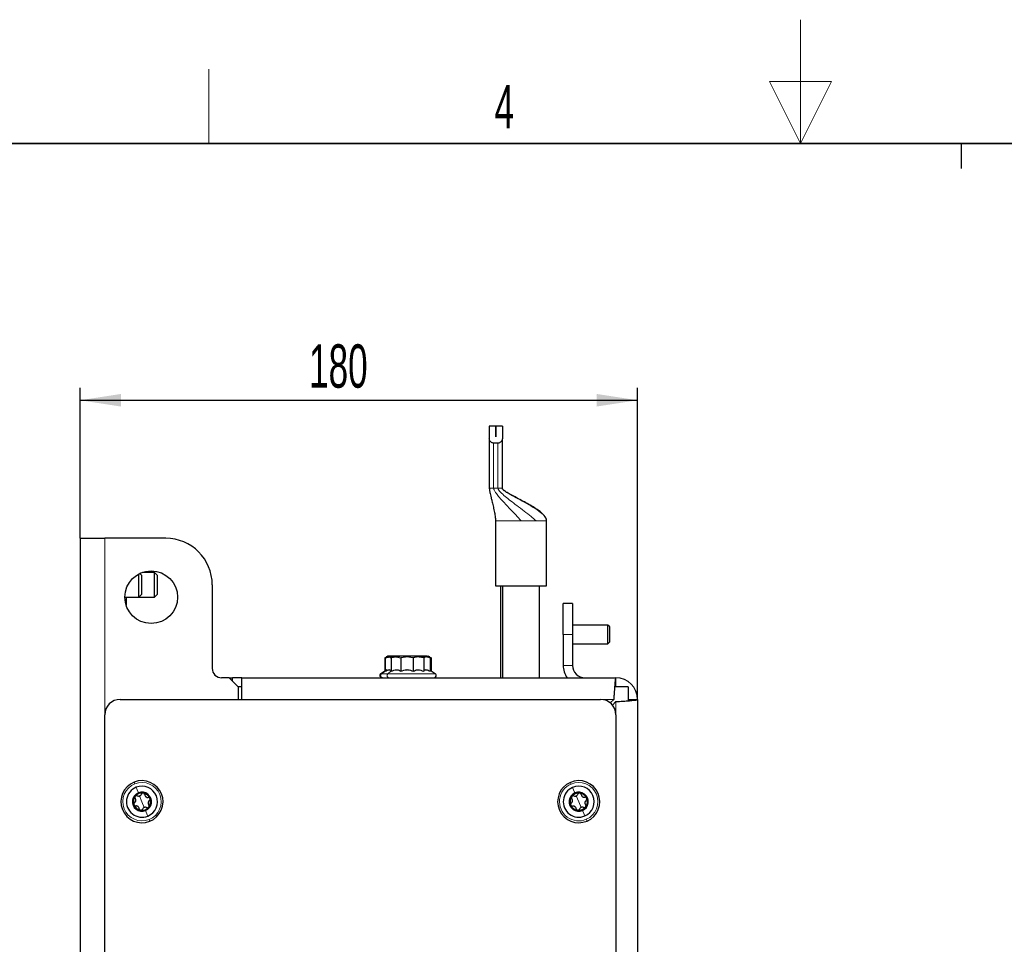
# Model space of a CAD drawing. Header units: millimetres. Extents: x 5 to 418, y 2 to 292.
# Tile 23 of 32: x 154 to 233, y 218 to 292. Entities that reach past the tile are written whole.
import ezdxf

# ---------------------------------------------------------------- set-up
doc = ezdxf.new("R2010")
doc.units = ezdxf.units.MM
doc.layers.add('SLD-0', color=7, linetype='Continuous')
doc.styles.add('SLDTEXTSTYLE0', font='TXT', dxfattribs={"width": 0.605})
doc.dimstyles.new('SLDDIMSTYLE0', dxfattribs={"dimtxt": 3.5, "dimasz": 3.302, "dimexe": 0, "dimexo": 0.0625, "dimgap": 0.875, "dimtad": 1, "dimlfac": 4, "dimrnd": 1e-09, "dimzin": 12, "dimdsep": 46, "dimtxsty": 'SLDTEXTSTYLE0', "dimsah": 1, "dimcen": 0.09, "dimadec": 0, "dimazin": 3, "dimtfac": 1, "dimtofl": 0, "dimtmove": 0, "dimatfit": 3, "dimfxl": 1, "dimfrac": 2, "dimtolj": 1, "dimtzin": 12, "dimarcsym": 0})

# ---------------------------------------------------------------- blocks, each defined once
blk = doc.blocks.new('_D_10')
at = {"layer": 'SLD-0', "color": 7}
for p, q in [((158.854, 250.652), (158.854, 262.793)), ((203.854, 237.652), (203.854, 262.793)), ((158.854, 261.793), (203.854, 261.793))]:
    blk.add_line(p, q, dxfattribs=at)
for points in [[(158.854, 261.793), (162.156, 261.285), (162.156, 262.301)], [(203.854, 261.793), (200.552, 262.301), (200.552, 261.285)]]:
    blk.add_solid(points, dxfattribs=at)
at = {"layer": 'SLD-0', "color": 7, "insert": (177.344, 266.305), "char_height": 3.5, "attachment_point": 1, "style": 'SLDTEXTSTYLE0'}
blk.add_mtext('180', dxfattribs=at)

msp = doc.modelspace()

# ---------------------------------------------------------------- linework, layer by layer
at = {"color": 7, "linetype": 'Continuous', "lineweight": 25}
for p, q in [((192.4128, 259.6891), (191.8891, 259.6891)), ((191.8891, 259.6891), (191.8891, 258.6853)), ((192.4128, 258.8314), (192.4128, 259.6891)), ((192.9391, 259.6891), (192.4153, 259.6891)), ((192.4153, 259.6891), (192.4153, 258.8314)), ((192.9391, 259.6891), (192.9391, 258.6853)), ((191.8891, 258.6853), (191.8891, 254.6891)), ((192.5891, 258.3348), (192.2391, 258.3348)), ((192.4153, 258.8314), (192.4128, 258.8314)), ((192.9391, 254.6891), (192.9391, 258.6853)), ((192.3891, 252.0641), (192.3891, 246.8141)), ((196.5141, 246.8141), (196.5141, 252.0641)), ((158.854, 250.6516), (158.854, 93.1516)), ((158.854, 250.6516), (160.854, 250.6516)), ((165.779, 250.6516), (160.854, 250.6516)), ((163.604, 245.979), (163.604, 247.7766)), ((163.854, 247.6516), (163.687, 247.8186)), ((163.854, 246.2097), (163.854, 247.6516)), ((164.854, 247.9016), (163.8859, 247.9016)), ((165.104, 247.6516), (164.854, 247.9016)), ((164.854, 245.9016), (164.854, 247.9016)), ((165.104, 246.1516), (165.104, 247.6516)), ((169.529, 246.9016), (169.529, 240.1516)), ((192.3891, 246.8141), (194.4516, 246.8141)), ((192.804, 246.8141), (192.804, 239.4016)), ((192.9516, 246.8141), (192.9516, 239.4016)), ((194.4516, 246.8141), (196.5141, 246.8141)), ((195.9516, 239.4016), (195.9516, 246.8141)), ((162.479, 245.9016), (163.604, 245.9016)), ((162.579, 245.9016), (162.579, 245.4984)), ((163.604, 245.9016), (163.854, 246.1516)), ((163.604, 245.9016), (163.604, 245.979)), ((163.604, 245.9016), (164.854, 245.9016)), ((163.854, 246.1516), (163.854, 246.2097)), ((164.854, 245.9016), (165.104, 246.1516)), ((162.5751, 245.2698), (162.579, 245.2766)), ((162.579, 245.4984), (162.579, 245.2766)), ((198.604, 245.4016), (197.854, 245.4016)), ((197.854, 242.9016), (197.854, 245.4016)), ((198.604, 245.4016), (198.604, 242.9016)), ((201.454, 243.6516), (198.604, 243.6516)), ((201.604, 243.5016), (201.454, 243.6516)), ((201.454, 243.3526), (201.454, 243.6516)), ((201.454, 242.1516), (201.454, 243.3526)), ((201.604, 243.2624), (201.604, 243.5016)), ((201.604, 242.3016), (201.604, 243.2624)), ((197.854, 242.9016), (197.854, 240.4016)), ((198.604, 242.9016), (198.604, 240.4016)), ((198.604, 242.1516), (201.454, 242.1516)), ((201.454, 242.1516), (201.604, 242.3016)), ((183.5142, 241.042), (183.452, 241.0061)), ((183.454, 241.0064), (183.5502, 241.0344)), ((183.454, 241.0064), (183.4919, 241.019)), ((183.454, 241.0064), (183.454, 239.9318)), ((183.4952, 241.0064), (184.1257, 241.1516)), ((183.4952, 241.0064), (183.6224, 241.0709)), ((183.4952, 241.0064), (183.4952, 239.9308)), ((183.6078, 241.0961), (183.5735, 241.0763)), ((183.704, 241.1516), (183.6078, 241.0961)), ((183.704, 241.1516), (183.6462, 241.1182)), ((183.6606, 241.0932), (183.7463, 241.1516)), ((184.1257, 241.1516), (183.704, 241.1516)), ((183.7463, 241.1516), (183.704, 241.1516)), ((183.7463, 241.1516), (183.9591, 241.0064)), ((184.8568, 241.1516), (183.7463, 241.1516)), ((184.8568, 241.1516), (183.9591, 241.0064)), ((183.9591, 241.0064), (183.9591, 239.9308)), ((184.1257, 241.1516), (184.7563, 241.0064)), ((185.6732, 241.1516), (184.1257, 241.1516)), ((185.6732, 241.1516), (184.7563, 241.0064)), ((184.7563, 241.0064), (184.7563, 239.9308)), ((185.7545, 241.0064), (184.8568, 241.1516)), ((186.4394, 241.1516), (184.8568, 241.1516)), ((186.5901, 241.0064), (185.6732, 241.1516)), ((186.8764, 241.1516), (185.6732, 241.1516)), ((186.4394, 241.1516), (185.7545, 241.0064)), ((185.7545, 241.0064), (185.7545, 239.9308)), ((186.4394, 241.1516), (186.954, 241.1516)), ((187.1244, 241.0064), (186.4394, 241.1516)), ((186.8764, 241.1516), (186.5901, 241.0064)), ((186.5901, 241.0064), (186.5901, 239.9308)), ((187.1628, 241.0064), (186.8764, 241.1516)), ((187.0501, 241.0961), (186.954, 241.1516)), ((187.018, 241.079), (187.1244, 241.0064)), ((187.0785, 241.0797), (187.0501, 241.0961)), ((187.1881, 241.0064), (187.0869, 241.032)), ((187.1199, 241.0344), (187.1881, 241.0064)), ((187.1244, 241.0064), (187.1244, 239.9308)), ((187.1628, 241.0064), (187.1628, 239.9585)), ((187.1881, 241.0064), (187.1881, 239.942)), ((187.2039, 241.0064), (187.2039, 239.9318)), ((187.5244, 239.7233), (187.1244, 239.9835)), ((187.5244, 239.7233), (187.1244, 239.9835)), ((170.904, 239.4016), (170.279, 239.4016)), ((170.904, 239.4016), (171.154, 239.4016)), ((171.654, 238.6516), (170.904, 239.4016)), ((171.154, 239.1516), (171.154, 239.4016)), ((171.904, 239.4016), (171.154, 239.4016)), ((171.904, 237.6516), (171.904, 239.4016)), ((171.904, 239.4016), (202.104, 239.4016)), ((202.104, 238.6766), (202.104, 239.4016)), ((171.904, 238.6766), (171.629, 238.6766)), ((171.654, 237.6516), (171.654, 238.6516)), ((203.104, 238.6766), (202.0091, 238.6766)), ((203.104, 238.6766), (203.104, 237.5554)), ((162.104, 237.6516), (200.854, 237.6516)), ((201.9272, 237.6516), (201.645, 237.3694)), ((203.104, 237.6516), (203.854, 237.6516)), ((203.854, 237.6516), (203.854, 180.6516)), ((201.8218, 237.1926), (202.104, 237.4748)), ((160.854, 107.4016), (160.854, 236.4016)), ((202.104, 236.4016), (202.104, 182.7766))]:
    msp.add_line(p, q, dxfattribs=at)
at = {"color": 7, "linetype": 'Continuous', "lineweight": 18}
for p, q in [((192.2391, 254.6891), (192.2391, 258.3348)), ((192.5891, 258.3348), (192.5891, 254.6891)), ((191.8891, 254.6891), (192.2391, 254.6891)), ((192.2391, 254.6891), (192.5891, 254.6891)), ((192.5891, 254.6891), (192.7056, 254.6891)), ((192.7056, 254.6891), (192.9391, 254.6891)), ((192.3932, 252.0641), (192.3891, 252.0641)), ((194.4516, 252.0641), (192.3932, 252.0641)), ((195.5634, 252.0641), (194.4516, 252.0641)), ((195.6639, 252.0641), (195.5634, 252.0641)), ((196.51, 252.0641), (195.6639, 252.0641)), ((196.5141, 252.0641), (196.51, 252.0641)), ((160.854, 236.4016), (160.854, 250.6516)), ((198.604, 242.9016), (197.854, 242.9016)), ((198.604, 240.4016), (197.854, 240.4016)), ((183.7033, 239.7233), (183.1335, 239.7233)), ((183.1907, 239.7233), (183.1335, 239.7233)), ((183.5173, 239.9414), (183.1907, 239.7233)), ((183.1907, 239.7233), (187.5244, 239.7233)), ((183.9516, 239.9414), (183.7033, 239.7233)), ((200.854, 237.6516), (201.9272, 237.6516)), ((202.104, 237.4748), (202.104, 236.4016)), ((163.854, 229.4016), (163.6658, 229.875)), ((199.104, 229.4016), (198.9023, 229.8694)), ((163.854, 229.4016), (164.0422, 228.9282)), ((199.104, 229.4016), (199.3057, 228.9337))]:
    msp.add_line(p, q, dxfattribs=at)
at = {"color": 7, "linetype": 'Continuous', "lineweight": 25, "flags": 128}
for points in [[(183.6212, 240.0405), (183.1335, 239.7233), (183.4952, 239.9585)], [(164.482, 227.8218), (164.7781, 227.9747), (165.0387, 228.1824), (165.2538, 228.437), (165.4151, 228.7286), (165.5164, 229.0461), (165.5538, 229.3773), (165.5259, 229.7094), (165.4337, 230.0296), (165.2808, 230.3257), (165.0731, 230.5863), (164.8186, 230.8014), (164.5269, 230.9627), (164.2094, 231.064), (163.8783, 231.1014), (163.5462, 231.0735), (163.2259, 230.9813)], [(199.777, 227.8405), (200.0686, 228.0018), (200.3232, 228.2169), (200.5309, 228.4775), (200.6837, 228.7737), (200.7759, 229.0939), (200.8038, 229.426), (200.7664, 229.7572), (200.6651, 230.0747), (200.5037, 230.3663), (200.2887, 230.6208), (200.028, 230.8285), (199.7319, 230.9814), (199.4116, 231.0735), (199.0795, 231.1014), (198.7484, 231.064), (198.4309, 230.9627)]]:
    msp.add_lwpolyline(points, dxfattribs=at)
at = {"color": 7, "linetype": 'Continuous', "lineweight": 18, "flags": 128}
for points in [[(163.2814, 230.842), (163.2602, 230.8953), (163.2422, 230.9405), (163.2302, 230.9707), (163.2259, 230.9813)], [(163.3922, 230.5632), (163.4695, 230.3687), (163.5695, 230.1171)], [(198.4903, 230.8249), (198.4676, 230.8776), (198.4483, 230.9223), (198.4354, 230.9522), (198.4309, 230.9627)], [(198.6091, 230.5494), (198.6919, 230.3573), (198.7991, 230.1087)], [(164.3157, 228.24), (164.2385, 228.4344), (164.1384, 228.6861)], [(199.5989, 228.2537), (199.516, 228.4459), (199.4088, 228.6945)], [(164.4266, 227.9612), (164.4478, 227.9079), (164.4658, 227.8627), (164.4778, 227.8325), (164.482, 227.8218)], [(199.7176, 227.9782), (199.7404, 227.9255), (199.7596, 227.8808), (199.7725, 227.851), (199.777, 227.8405)]]:
    msp.add_lwpolyline(points, dxfattribs=at)
at = {"color": 7, "linetype": 'Continuous', "lineweight": 25}
msp.add_circle((164.604, 245.9016), 2.125, dxfattribs=at)
for centre, radius, start, end in [((165.779, 246.9016), 3.75, 0.000037, 90.000006), ((170.2789, 240.1516), 0.75, 179.999214, 270.001569), ((199.6039, 240.4016), 1.75, 179.999974, 214.850361), ((199.6039, 240.4016), 1, 179.999699, 270.001048), ((183.229, 239.5766), 0.175, 123.045522, 270.00201), ((187.429, 239.5766), 0.175, 269.997903, 56.954527), ((202.104, 237.6516), 1.75, 0.000129, 89.999627), ((162.104, 236.4016), 1.25, 90.000401, 179.999599), ((200.854, 236.4016), 1.25, 0.000547, 89.999539), ((163.854, 229.4016), 1.7, 111.680083, 291.679969), ((163.854, 229.4016), 1.25, 111.679883, 291.680224), ((163.854, 229.4016), 1.25, 291.68013, 111.679977), ((199.104, 229.4016), 1.7, 113.32332, 293.323296), ((199.104, 229.4016), 1.25, 113.323274, 293.323298), ((199.104, 229.4016), 1.25, 293.323454, 113.323118), ((163.854, 229.4016), 0.77, 111.67993, 291.680134), ((163.854, 229.4016), 0.7, 141.679792, 201.680181), ((163.854, 229.4016), 0.7, 81.67967, 141.680239), ((163.854, 229.4016), 0.77, 291.67993, 111.680134), ((163.854, 229.4016), 0.7, 21.680158, 81.68044), ((163.854, 229.4016), 0.7, 321.680346, 21.679803), ((199.104, 229.4016), 0.77, 113.323126, 293.323491), ((199.104, 229.4016), 0.7, 143.32359, 203.322878), ((199.104, 229.4016), 0.7, 83.323317, 143.32274), ((199.104, 229.4016), 0.77, 293.323244, 113.323374), ((199.104, 229.4016), 0.7, 23.323303, 83.32293), ((199.104, 229.4016), 0.7, 323.322944, 23.323685), ((163.854, 229.4016), 0.7, 201.680784, 261.678668), ((163.854, 229.4016), 0.7, 261.681695, 321.678102), ((199.104, 229.4016), 0.7, 203.323019, 263.324374), ((199.104, 229.4016), 0.7, 263.323317, 323.32274)]:
    msp.add_arc(centre, radius, start, end, dxfattribs=at)
at = {"color": 7, "linetype": 'Continuous', "lineweight": 18}
for centre, start, end in [((163.854, 229.4016), 111.680024, 291.680009), ((163.854, 229.4016), 291.680157, 111.679876), ((199.104, 229.4016), 113.323276, 293.323286), ((199.104, 229.4016), 293.323416, 113.323147)]:
    msp.add_arc(centre, 1.55, start, end, dxfattribs=at)
at = {"color": 7, "linetype": 'Continuous', "lineweight": 25}
for points, knots in [([(192.2391, 258.3348), (192.209, 258.3374), (192.1505, 258.3424), (192.0608, 258.3839), (191.972, 258.4584), (191.903, 258.5656), (191.8933, 258.6496), (191.8891, 258.6853)], [0, 0, 0, 0, 0.1658819, 0.3221271, 0.5367709, 0.8027029, 1, 1, 1, 1]), ([(192.9391, 258.6853), (192.9338, 258.6448), (192.9211, 258.5491), (192.8402, 258.4399), (192.7442, 258.3708), (192.6632, 258.3396), (192.6115, 258.3363), (192.5891, 258.3348)], [0, 0, 0, 0, 0.2236584, 0.5288, 0.7144951, 0.8760393, 1, 1, 1, 1]), ([(191.8891, 254.6891), (191.8891, 254.6835), (191.8893, 254.6687), (191.8907, 254.6441), (191.8959, 254.5843), (191.9111, 254.4843), (191.9398, 254.3367), (191.9804, 254.1509), (192.033, 253.9252), (192.0889, 253.6943), (192.1421, 253.4751), (192.2071, 253.2042), (192.2848, 252.8564), (192.3649, 252.4526), (192.3814, 252.1869), (192.3891, 252.0641)], [0, 0, 0, 0, 0.0062981, 0.0165233, 0.027667, 0.0735038, 0.1298489, 0.1962119, 0.2866839, 0.3896148, 0.4625072, 0.5394984, 0.7018916, 0.8622251, 1, 1, 1, 1]), ([(196.5141, 252.0641), (196.5103, 252.1051), (196.5026, 252.1885), (196.4311, 252.3494), (196.2354, 252.6054), (195.8799, 252.8931), (195.4238, 253.1919), (194.9574, 253.4604), (194.4675, 253.7236), (193.9187, 254.0097), (193.4364, 254.2665), (193.1033, 254.4785), (192.9844, 254.5906), (192.9455, 254.6483), (192.9411, 254.6764), (192.9391, 254.6891)], [0, 0, 0, 0, 0.0270535, 0.0550038, 0.1147513, 0.2383222, 0.3546336, 0.4751178, 0.5936142, 0.7220371, 0.8838297, 0.955003, 0.9814124, 0.9915949, 1, 1, 1, 1]), ([(183.4952, 239.9308), (183.5964, 239.9818), (183.7083, 240.0382), (183.8306, 240.0538), (183.8422, 240.0552)], [0, 0, 0, 0, 0.9051275, 1, 1, 1, 1]), ([(183.8419, 240.055), (183.8461, 240.0533), (183.8997, 240.0322), (183.9306, 239.9795), (183.9591, 239.9308)], [0, 0, 0, 0, 0.0792004, 1, 1, 1, 1]), ([(183.9591, 239.9308), (184.1042, 239.982), (184.2579, 240.0363), (184.4188, 240.0515), (184.4277, 240.0523)], [0, 0, 0, 0, 0.9444722, 1, 1, 1, 1]), ([(184.4271, 240.0524), (184.4336, 240.0516), (184.5498, 240.0361), (184.656, 239.982), (184.7563, 239.9308)], [0, 0, 0, 0, 0.0553071, 1, 1, 1, 1]), ([(184.7563, 239.9308), (184.9048, 239.9815), (185.0704, 240.038), (185.2434, 240.0533), (185.2613, 240.0548)], [0, 0, 0, 0, 0.8963738, 1, 1, 1, 1]), ([(185.26, 240.0551), (185.277, 240.0536), (185.4466, 240.0387), (185.6086, 239.9819), (185.7545, 239.9308)], [0, 0, 0, 0, 0.1001317, 1, 1, 1, 1]), ([(185.7545, 239.9308), (185.8641, 239.9819), (185.9801, 240.0359), (186.1052, 240.0515), (186.1121, 240.0523)], [0, 0, 0, 0, 0.9455198, 1, 1, 1, 1]), ([(186.1114, 240.0527), (186.1199, 240.0519), (186.2841, 240.037), (186.4412, 239.9825), (186.5901, 239.9308)], [0, 0, 0, 0, 0.0519728, 1, 1, 1, 1]), ([(186.5901, 239.9308), (186.6317, 239.9802), (186.6773, 240.0343), (186.7422, 240.0532), (186.7478, 240.0548)], [0, 0, 0, 0, 0.9130324, 1, 1, 1, 1]), ([(186.7471, 240.0551), (186.76, 240.0536), (186.892, 240.0383), (187.0142, 239.9818), (187.1244, 239.9308)], [0, 0, 0, 0, 0.0983122, 1, 1, 1, 1]), ([(202.104, 239.4016), (202.0902, 239.3689), (202.0388, 239.2472), (202.0287, 238.9634), (201.9829, 238.5425), (201.9557, 238.0861), (201.9355, 237.778), (201.9272, 237.6516)], [0, 0, 0, 0, 0.0601799, 0.2237742, 0.4745014, 0.7844069, 1, 1, 1, 1]), ([(202.104, 237.4748), (202.2972, 237.4878), (202.6619, 237.5124), (203.1605, 237.5409), (203.5294, 237.5921), (203.7627, 237.5935), (203.8403, 237.6429), (203.854, 237.6516)], [0, 0, 0, 0, 0.3296547, 0.6221622, 0.8446579, 0.9726058, 1, 1, 1, 1]), ([(163.2532, 229.3094), (163.2775, 229.3307), (163.3147, 229.3633), (163.3436, 229.4237), (163.357, 229.4739), (163.3586, 229.5259), (163.3484, 229.5923), (163.322, 229.6345), (163.3048, 229.662)], [0, 0, 0, 0, 0.2404872, 0.3681784, 0.4988995, 0.6301514, 0.7585164, 1, 1, 1, 1]), ([(163.3048, 229.8356), (163.2959, 229.8218), (163.2785, 229.7944), (163.2723, 229.7462), (163.2801, 229.6999), (163.2967, 229.6745), (163.3048, 229.662)], [0, 0, 0, 0, 0.2614258, 0.5165479, 0.762158, 1, 1, 1, 1]), ([(163.4737, 229.8757), (163.4598, 229.8807), (163.4312, 229.891), (163.3844, 229.8879), (163.3388, 229.8707), (163.3162, 229.8474), (163.3048, 229.8356)], [0, 0, 0, 0, 0.2366792, 0.4829819, 0.7387296, 1, 1, 1, 1]), ([(163.4737, 229.8757), (163.5043, 229.8654), (163.5512, 229.8495), (163.6179, 229.8547), (163.6681, 229.8681), (163.7139, 229.8927), (163.7664, 229.9348), (163.7897, 229.9787), (163.8049, 230.0074)], [0, 0, 0, 0, 0.24045234, 0.36813788, 0.49886114, 0.63011912, 0.7584904, 1, 1, 1, 1]), ([(163.9553, 230.0942), (163.9388, 230.0949), (163.9064, 230.0964), (163.8615, 230.0776), (163.8254, 230.0477), (163.8116, 230.0207), (163.8049, 230.0074)], [0, 0, 0, 0, 0.2616076, 0.5167109, 0.7623845, 1, 1, 1, 1]), ([(164.0745, 229.968), (164.0718, 229.9826), (164.0664, 230.0124), (164.0404, 230.0514), (164.0027, 230.0823), (163.9712, 230.0902), (163.9553, 230.0942)], [0, 0, 0, 0, 0.2366736, 0.482845, 0.7385285, 1, 1, 1, 1]), ([(164.0745, 229.968), (164.0808, 229.9363), (164.0905, 229.8878), (164.1283, 229.8325), (164.1651, 229.7958), (164.2093, 229.7684), (164.272, 229.744), (164.3216, 229.7458), (164.3541, 229.747)], [0, 0, 0, 0, 0.2404898, 0.3681728, 0.4988826, 0.6301423, 0.7585085, 1, 1, 1, 1]), ([(164.5045, 229.6602), (164.4969, 229.6748), (164.4819, 229.7036), (164.4432, 229.733), (164.3992, 229.7494), (164.3689, 229.7478), (164.3541, 229.747)], [0, 0, 0, 0, 0.2615705, 0.5166795, 0.7622844, 1, 1, 1, 1]), ([(164.4547, 229.4938), (164.466, 229.5034), (164.4891, 229.523), (164.5099, 229.5651), (164.5178, 229.6131), (164.5089, 229.6444), (164.5045, 229.6602)], [0, 0, 0, 0, 0.2367348, 0.4828422, 0.738527, 1, 1, 1, 1]), ([(198.5426, 229.8197), (198.5341, 229.8056), (198.5175, 229.7777), (198.5126, 229.7294), (198.5218, 229.6833), (198.5391, 229.6584), (198.5476, 229.6461)], [0, 0, 0, 0, 0.2614346, 0.5165346, 0.7621477, 1, 1, 1, 1]), ([(198.7103, 229.8646), (198.6962, 229.8692), (198.6674, 229.8786), (198.6206, 229.8743), (198.5756, 229.8558), (198.5536, 229.8318), (198.5426, 229.8197)], [0, 0, 0, 0, 0.2366765, 0.4829858, 0.7387335, 1, 1, 1, 1]), ([(198.7103, 229.8646), (198.7412, 229.8551), (198.7884, 229.8406), (198.855, 229.8477), (198.9048, 229.8626), (198.9499, 229.8885), (199.0011, 229.9321), (199.0232, 229.9766), (199.0375, 230.0057)], [0, 0, 0, 0, 0.24045466, 0.36814206, 0.49886286, 0.63013397, 0.75850053, 1, 1, 1, 1]), ([(199.1854, 230.0968), (199.1689, 230.0971), (199.1364, 230.0976), (199.0921, 230.0776), (199.0569, 230.0466), (199.0439, 230.0192), (199.0375, 230.0057)], [0, 0, 0, 0, 0.26160208, 0.51669633, 0.76236069, 1, 1, 1, 1]), ([(199.3081, 229.974), (199.3051, 229.9886), (199.2988, 230.0182), (199.2716, 230.0565), (199.2331, 230.0863), (199.2014, 230.0933), (199.1854, 230.0968)], [0, 0, 0, 0, 0.2366946, 0.4828378, 0.7385343, 1, 1, 1, 1]), ([(199.3081, 229.974), (199.3154, 229.9426), (199.3264, 229.8944), (199.3659, 229.8402), (199.4036, 229.8046), (199.4486, 229.7785), (199.512, 229.7559), (199.5616, 229.7591), (199.5939, 229.7612)], [0, 0, 0, 0, 0.24047804, 0.36816703, 0.49888306, 0.63013755, 0.75850474, 1, 1, 1, 1]), ([(199.7468, 229.6787), (199.7388, 229.6931), (199.723, 229.7215), (199.6835, 229.7498), (199.639, 229.7649), (199.6088, 229.7624), (199.5939, 229.7612)], [0, 0, 0, 0, 0.2615875, 0.5166909, 0.7622864, 1, 1, 1, 1]), ([(199.7018, 229.511), (199.7129, 229.5209), (199.7354, 229.5412), (199.755, 229.5838), (199.7615, 229.6321), (199.7517, 229.6631), (199.7468, 229.6787)], [0, 0, 0, 0, 0.2367255, 0.4828354, 0.7385417, 1, 1, 1, 1]), ([(163.2532, 229.3094), (163.2419, 229.2998), (163.2188, 229.2802), (163.198, 229.2381), (163.1901, 229.1901), (163.199, 229.1588), (163.2035, 229.143)], [0, 0, 0, 0, 0.2367072, 0.4828224, 0.7385168, 1, 1, 1, 1]), ([(163.2035, 229.143), (163.2111, 229.1284), (163.2261, 229.0996), (163.2647, 229.0701), (163.3087, 229.0538), (163.339, 229.0554), (163.3539, 229.0562)], [0, 0, 0, 0, 0.2615579, 0.5166925, 0.762281, 1, 1, 1, 1]), ([(163.6335, 228.8352), (163.6271, 228.8669), (163.6175, 228.9154), (163.5796, 228.9706), (163.5429, 229.0073), (163.4987, 229.0347), (163.436, 229.0591), (163.3863, 229.0573), (163.3539, 229.0562)], [0, 0, 0, 0, 0.2404747, 0.368175, 0.4988864, 0.6301377, 0.7585055, 1, 1, 1, 1]), ([(164.2342, 228.9275), (164.2036, 228.9378), (164.1568, 228.9537), (164.09, 228.9485), (164.0399, 228.935), (163.994, 228.9105), (163.9416, 228.8684), (163.9183, 228.8245), (163.903, 228.7958)], [0, 0, 0, 0, 0.2404513, 0.3681364, 0.4988591, 0.6301207, 0.7584914, 1, 1, 1, 1]), ([(164.2342, 228.9275), (164.2482, 228.9224), (164.2767, 228.9122), (164.3236, 228.9152), (164.3691, 228.9324), (164.3917, 228.9558), (164.4032, 228.9675)], [0, 0, 0, 0, 0.23668551, 0.48299471, 0.73874927, 1, 1, 1, 1]), ([(164.4547, 229.4938), (164.4304, 229.4725), (164.3933, 229.4399), (164.3644, 229.3795), (164.351, 229.3293), (164.3493, 229.2773), (164.3595, 229.2108), (164.3859, 229.1687), (164.4031, 229.1412)], [0, 0, 0, 0, 0.2404697, 0.3681625, 0.4988821, 0.6301337, 0.7584984, 1, 1, 1, 1]), ([(164.4032, 228.9675), (164.412, 228.9814), (164.4294, 229.0088), (164.4356, 229.057), (164.4278, 229.1033), (164.4113, 229.1287), (164.4031, 229.1412)], [0, 0, 0, 0, 0.2614208, 0.516544, 0.7621931, 1, 1, 1, 1]), ([(198.5061, 229.2922), (198.4951, 229.2823), (198.4725, 229.262), (198.453, 229.2193), (198.4464, 229.1711), (198.4562, 229.1401), (198.4612, 229.1244)], [0, 0, 0, 0, 0.2366959, 0.4828407, 0.7385062, 1, 1, 1, 1]), ([(198.4612, 229.1244), (198.4692, 229.1101), (198.485, 229.0817), (198.5245, 229.0534), (198.5689, 229.0383), (198.5991, 229.0408), (198.614, 229.042)], [0, 0, 0, 0, 0.2615695, 0.5166826, 0.7622874, 1, 1, 1, 1]), ([(198.5061, 229.2922), (198.5298, 229.3142), (198.566, 229.3479), (198.5931, 229.4091), (198.6051, 229.4596), (198.6053, 229.5116), (198.5931, 229.5778), (198.5656, 229.6191), (198.5476, 229.6461)], [0, 0, 0, 0, 0.2404771, 0.3681795, 0.4988887, 0.6301433, 0.7585036, 1, 1, 1, 1]), ([(198.8998, 228.8291), (198.8926, 228.8606), (198.8815, 228.9088), (198.8421, 228.9629), (198.8043, 228.9986), (198.7593, 229.0247), (198.696, 229.0473), (198.6464, 229.0441), (198.614, 229.042)], [0, 0, 0, 0, 0.24047697, 0.36816539, 0.49888084, 0.63013475, 0.75850582, 1, 1, 1, 1]), ([(199.4976, 228.9386), (199.4668, 228.948), (199.4195, 228.9625), (199.3529, 228.9555), (199.3032, 228.9406), (199.258, 228.9147), (199.2068, 228.8711), (199.1848, 228.8266), (199.1704, 228.7975)], [0, 0, 0, 0, 0.24045, 0.3681371, 0.4988575, 0.630119, 0.7584852, 1, 1, 1, 1]), ([(199.4976, 228.9386), (199.5118, 228.9339), (199.5406, 228.9246), (199.5873, 228.9289), (199.6324, 228.9474), (199.6543, 228.9714), (199.6654, 228.9835)], [0, 0, 0, 0, 0.2366765, 0.4829858, 0.7387335, 1, 1, 1, 1]), ([(199.7018, 229.511), (199.6782, 229.489), (199.6419, 229.4553), (199.6148, 229.3941), (199.6028, 229.3436), (199.6027, 229.2916), (199.6148, 229.2254), (199.6424, 229.1841), (199.6604, 229.1571)], [0, 0, 0, 0, 0.2404768, 0.368162, 0.498871, 0.6301255, 0.758504, 1, 1, 1, 1]), ([(199.6654, 228.9835), (199.6738, 228.9976), (199.6905, 229.0254), (199.6953, 229.0738), (199.6861, 229.1199), (199.6689, 229.1448), (199.6604, 229.1571)], [0, 0, 0, 0, 0.2614436, 0.5165523, 0.7621739, 1, 1, 1, 1]), ([(163.6335, 228.8352), (163.6361, 228.8206), (163.6415, 228.7908), (163.6676, 228.7517), (163.7052, 228.7209), (163.7367, 228.713), (163.7527, 228.709)], [0, 0, 0, 0, 0.2366723, 0.482837, 0.7385269, 1, 1, 1, 1]), ([(163.7527, 228.709), (163.7691, 228.7082), (163.8015, 228.7068), (163.8464, 228.7256), (163.8826, 228.7555), (163.8963, 228.7825), (163.903, 228.7958)], [0, 0, 0, 0, 0.2616183, 0.5167118, 0.7623849, 1, 1, 1, 1]), ([(198.8998, 228.8291), (198.9029, 228.8146), (198.9091, 228.785), (198.9363, 228.7467), (198.9748, 228.7169), (199.0065, 228.7099), (199.0226, 228.7063)], [0, 0, 0, 0, 0.2366946, 0.4828378, 0.7385343, 1, 1, 1, 1]), ([(199.0226, 228.7063), (199.039, 228.7061), (199.0715, 228.7056), (199.1158, 228.7256), (199.1511, 228.7566), (199.164, 228.784), (199.1704, 228.7975)], [0, 0, 0, 0, 0.2616123, 0.5167074, 0.7623814, 1, 1, 1, 1])]:
    msp.add_open_spline(points, degree=3, knots=knots, dxfattribs=at)
at = {"color": 7, "linetype": 'Continuous', "lineweight": 18}
for points, knots in [([(192.3932, 252.0641), (192.3874, 252.2208), (192.3745, 252.5678), (192.2534, 253.1016), (192.1296, 253.5974), (192.0206, 254.0117), (191.9473, 254.3075), (191.9066, 254.509), (191.8912, 254.6263), (191.8898, 254.6694), (191.8891, 254.6891)], [0, 0, 0, 0, 0.1752023, 0.3880741, 0.6104992, 0.7479447, 0.8677175, 0.9517049, 0.9779666, 1, 1, 1, 1]), ([(194.4516, 252.0641), (194.3096, 252.2229), (193.9953, 252.5743), (193.4828, 253.1006), (193.0171, 253.5942), (192.6528, 254.0072), (192.4216, 254.2995), (192.2939, 254.5036), (192.2457, 254.6248), (192.2411, 254.6693), (192.2391, 254.6891)], [0, 0, 0, 0, 0.1850289, 0.4093808, 0.6380245, 0.774348, 0.8876648, 0.9613701, 0.982773, 1, 1, 1, 1]), ([(192.5891, 254.6891), (192.5909, 254.6741), (192.5948, 254.6406), (192.6193, 254.5896), (192.6774, 254.4972), (192.8521, 254.3018), (193.174, 254.0196), (193.6197, 253.666), (194.1397, 253.2739), (194.6929, 252.8591), (195.2233, 252.4597), (195.5292, 252.185), (195.6639, 252.0641)], [0, 0, 0, 0, 0.0110626, 0.0246909, 0.0412042, 0.0915859, 0.2168056, 0.3566552, 0.5109356, 0.6969737, 0.8665895, 1, 1, 1, 1]), ([(192.9391, 254.6891), (192.9404, 254.6787), (192.9432, 254.656), (192.962, 254.6225), (193.0068, 254.5642), (193.1751, 254.4201), (193.5355, 254.2038), (194.0795, 253.908), (194.7322, 253.5596), (195.4111, 253.1772), (195.9706, 252.7887), (196.3833, 252.4386), (196.4722, 252.1758), (196.51, 252.0641)], [0, 0, 0, 0, 0.0068693, 0.0150848, 0.0250089, 0.0556841, 0.1609085, 0.3035652, 0.4666828, 0.6523673, 0.8187208, 0.9229134, 1, 1, 1, 1]), ([(183.1907, 239.7233), (183.1764, 239.7116), (183.1475, 239.6881), (183.121, 239.6378), (183.1104, 239.5824), (183.1174, 239.5261), (183.1413, 239.4749), (183.1798, 239.4343), (183.2289, 239.4069), (183.2654, 239.4033), (183.2837, 239.4016)], [0, 0, 0, 0, 0.1245502, 0.2500981, 0.3763266, 0.5026364, 0.6283354, 0.7531107, 0.8768679, 1, 1, 1, 1]), ([(183.7033, 239.7233), (183.6923, 239.7113), (183.6693, 239.6863), (183.6502, 239.6366), (183.6423, 239.5822), (183.6475, 239.5271), (183.665, 239.4766), (183.6935, 239.4359), (183.7309, 239.4073), (183.76, 239.4034), (183.774, 239.4016)], [0, 0, 0, 0, 0.1206204, 0.2518834, 0.3897948, 0.5283642, 0.661348, 0.7842923, 0.8959619, 1, 1, 1, 1])]:
    msp.add_open_spline(points, degree=3, knots=knots, dxfattribs=at)
at = {"layer": 'SLD-0', "lineweight": 18}
for p, q in [((217, 292.5), (217, 282.5)), ((169.25, 282.5), (169.25, 288.5)), ((219.5, 287.5), (214.5, 287.5)), ((214.5, 287.5), (217, 282.5)), ((217, 282.5), (219.5, 287.5))]:
    msp.add_line(p, q, dxfattribs=at)
at = {"layer": 'SLD-0', "lineweight": 35}
msp.add_line((408, 282.5), (26, 282.5), dxfattribs=at)
at = {"layer": 'SLD-0'}
msp.add_line((230, 280.5), (230, 282.5), dxfattribs=at)
msp.add_line((230, 280.5), (230, 282.5), dxfattribs=at)

# ---------------------------------------------------------------- texts
at = {"layer": 'SLD-0', "insert": (193.1027, 287.243), "char_height": 3.5, "attachment_point": 2, "style": 'SLDTEXTSTYLE0'}
msp.add_mtext('4', dxfattribs=at)

# ---------------------------------------------------------------- dimensions: what is measured, and where the dimension line sits
at = {"layer": 'SLD-0', "color": 7}
dim = msp.add_linear_dim(base=(203.854, 261.793), p1=(158.854, 250.6516), p2=(203.854, 237.6516), dimstyle='SLDDIMSTYLE0', dxfattribs=at)
dim.commit()
dim.dimension.update_dxf_attribs({"geometry": '_D_10', "text_midpoint": (181.354, 261.793), "dimtype": 160})

doc.saveas('drawing.dxf')
